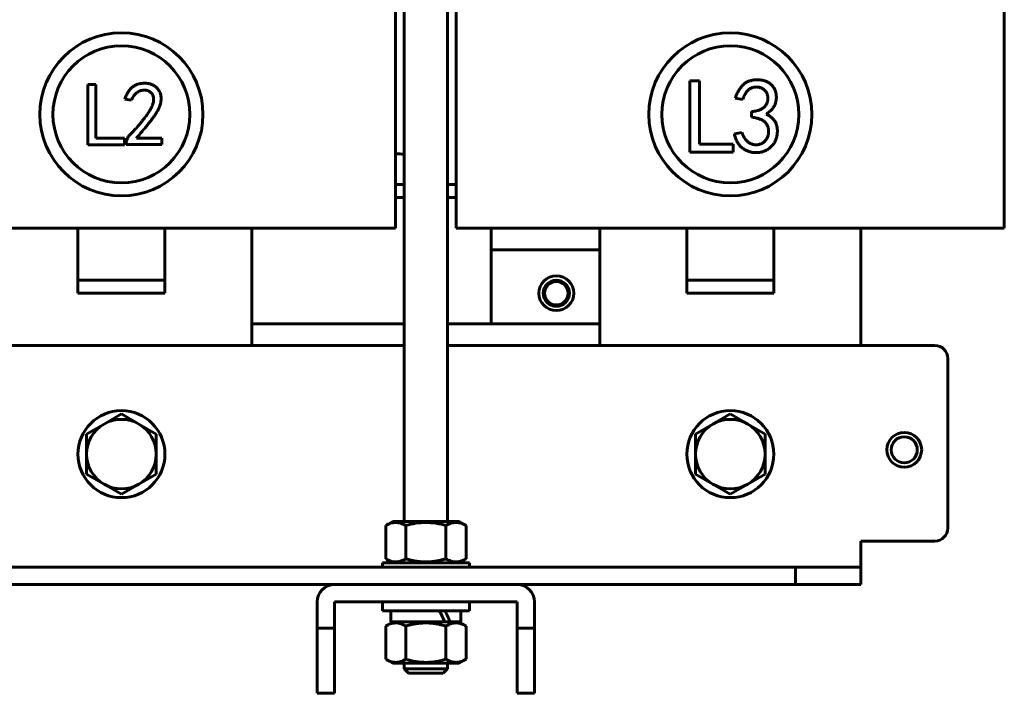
# Model space of a CAD drawing. Header units: millimetres. Extents: x 0 to 297, y 0 to 420.
# Tile 5 of 15: x 156 to 213, y 116 to 155. Entities that reach past the tile are written whole.
import ezdxf

# ---------------------------------------------------------------- set-up
doc = ezdxf.new("R2010")
doc.units = ezdxf.units.MM
doc.linetypes.add('K5LT_BASIC', pattern=[0])
doc.layers.add('Системный слой', color=7, linetype='Continuous')

# ---------------------------------------------------------------- blocks, each defined once
blk = doc.blocks.new('U0')
at = {"layer": 'Системный слой', "color": 150, "linetype": 'K5LT_BASIC', "lineweight": 60, "true_color": 0x0080ff}
for p, q in [((146.085, 136.214), (178.585, 136.214)), ((181.085, 136.214), (209.085, 136.214))]:
    blk.add_line(p, q, dxfattribs=at)
blk = doc.blocks.new('U1')
at = {"layer": 'Системный слой', "color": 150, "linetype": 'K5LT_BASIC', "lineweight": 60, "true_color": 0x0080ff}
for p, q in [((150.085, 122.464), (174.585, 122.464)), ((185.085, 122.464), (201.085, 122.464))]:
    blk.add_line(p, q, dxfattribs=at)
blk = doc.blocks.new('U7')
at = {"layer": 'Системный слой', "color": 150, "linetype": 'K5LT_BASIC', "lineweight": 60, "true_color": 0x0080ff}
for p, q in [((143.085, 144.714), (143.585, 144.714)), ((146.085, 144.714), (146.585, 144.714)), ((178.085, 144.714), (178.585, 144.714)), ((181.085, 144.714), (181.585, 144.714))]:
    blk.add_line(p, q, dxfattribs=at)
blk = doc.blocks.new('U8')
at = {"layer": 'Системный слой', "color": 150, "linetype": 'K5LT_BASIC', "lineweight": 60, "true_color": 0x0080ff}
for p, q in [((143.585, 145.464), (143.085, 145.464)), ((146.585, 145.464), (146.085, 145.464)), ((178.585, 145.464), (178.085, 145.464)), ((181.585, 145.464), (181.085, 145.464))]:
    blk.add_line(p, q, dxfattribs=at)
blk = doc.blocks.new('U10')
at = {"layer": 'Системный слой', "color": 150, "linetype": 'K5LT_BASIC', "lineweight": 60, "true_color": 0x0080ff}
for p, q in [((204.835, 190.089), (204.835, 191.214)), ((204.835, 184.464), (204.835, 188.589)), ((204.835, 136.214), (204.835, 142.964))]:
    blk.add_line(p, q, dxfattribs=at)
blk = doc.blocks.new('U11')
at = {"layer": 'Системный слой', "color": 150, "linetype": 'K5LT_BASIC', "lineweight": 60, "true_color": 0x0080ff}
for p, q in [((189.835, 191.214), (189.835, 190.089)), ((189.835, 188.589), (189.835, 184.464)), ((189.835, 142.964), (189.835, 136.214))]:
    blk.add_line(p, q, dxfattribs=at)
blk = doc.blocks.new('U35')
at = {"layer": 'Системный слой', "color": 150, "linetype": 'K5LT_BASIC', "lineweight": 60, "true_color": 0x0080ff}
for p, q in [((177.822, 120.314), (180.936, 120.314)), ((181.231, 120.314), (181.847, 120.314))]:
    blk.add_line(p, q, dxfattribs=at)
blk = doc.blocks.new('U40')
at = {"layer": 'Системный слой', "color": 150, "linetype": 'K5LT_BASIC', "lineweight": 60, "true_color": 0x0080ff}
for p, q in [((169.835, 190.089), (169.835, 191.214)), ((169.835, 184.464), (169.835, 188.589)), ((169.835, 136.214), (169.835, 142.964))]:
    blk.add_line(p, q, dxfattribs=at)
blk = doc.blocks.new('U42')
at = {"layer": 'Системный слой', "color": 150, "linetype": 'K5LT_BASIC', "lineweight": 60, "true_color": 0x0080ff}
for p, q in [((178.585, 126.089), (178.585, 188.589)), ((178.585, 117.614), (178.585, 117.939))]:
    blk.add_line(p, q, dxfattribs=at)
blk = doc.blocks.new('U43')
at = {"layer": 'Системный слой', "color": 150, "linetype": 'K5LT_BASIC', "lineweight": 60, "true_color": 0x0080ff}
for p, q in [((181.085, 126.089), (181.085, 188.589)), ((181.085, 117.614), (181.085, 117.939))]:
    blk.add_line(p, q, dxfattribs=at)
blk = doc.blocks.new('U44')
at = {"layer": 'Системный слой', "color": 150, "linetype": 'K5LT_BASIC', "lineweight": 60, "true_color": 0x0080ff}
for p, q in [((178.585, 117.614), (181.024, 117.614)), ((181.024, 117.614), (181.085, 117.614))]:
    blk.add_line(p, q, dxfattribs=at)
blk = doc.blocks.new('U45')
at = {"layer": 'Системный слой', "color": 150, "linetype": 'K5LT_BASIC', "lineweight": 60, "true_color": 0x0080ff}
for p, q in [((180.786, 117.364), (178.835, 117.364)), ((180.835, 117.364), (180.786, 117.364))]:
    blk.add_line(p, q, dxfattribs=at)
blk = doc.blocks.new('U48')
at = {"layer": 'Системный слой', "color": 150, "linetype": 'K5LT_BASIC', "lineweight": 60, "true_color": 0x0080ff}
for p, q in [((169.835, 137.464), (178.585, 137.464)), ((181.085, 137.464), (189.835, 137.464))]:
    blk.add_line(p, q, dxfattribs=at)

msp = doc.modelspace()

# ---------------------------------------------------------------- linework, layer by layer
at = {"layer": 'Системный слой', "color": 150, "linetype": 'K5LT_BASIC', "lineweight": 60, "true_color": 0x0080ff}
for p, q in [((178.085, 184.4639), (178.085, 142.9639)), ((181.585, 142.9639), (181.585, 184.4639)), ((213.085, 184.4639), (213.085, 142.9639)), ((160.4046, 151.2192), (160.871, 151.2192)), ((160.4046, 147.752), (160.4046, 151.2192)), ((160.871, 151.2192), (160.871, 148.1372)), ((195.0155, 147.3331), (195.0155, 151.4259)), ((195.0155, 151.4259), (195.566, 151.4259)), ((195.566, 151.4259), (195.566, 147.7878)), ((162.9148, 150.3068), (162.5296, 150.3676)), ((198.0504, 150.3488), (197.6196, 150.4206)), ((198.553, 149.3436), (198.553, 149.6547)), ((197.5717, 148.3862), (198.0025, 148.458)), ((162.5134, 147.752), (160.4046, 147.752)), ((160.871, 148.1372), (162.5134, 148.1372)), ((162.5134, 148.1372), (162.5134, 147.752)), ((162.6107, 147.7723), (162.6107, 147.8534)), ((164.6586, 147.7723), (162.6107, 147.7723)), ((163.1987, 148.1372), (164.6586, 148.1372)), ((164.6586, 148.1372), (164.6586, 147.7723)), ((195.566, 147.7878), (197.5047, 147.7878)), ((197.5047, 147.7878), (197.5047, 147.3331)), ((197.5047, 147.3331), (195.0155, 147.3331)), ((153.585, 142.9639), (171.085, 142.9639)), ((159.835, 142.9639), (164.835, 142.9639)), ((159.835, 139.9639), (159.835, 142.9639)), ((164.835, 139.9639), (164.835, 142.9639)), ((178.085, 142.9639), (171.085, 142.9639)), ((188.585, 142.9639), (181.585, 142.9639)), ((183.585, 141.7139), (183.585, 142.9639)), ((188.585, 142.9639), (206.085, 142.9639)), ((194.835, 142.9639), (199.835, 142.9639)), ((194.835, 139.9639), (194.835, 142.9639)), ((199.835, 139.9639), (199.835, 142.9639)), ((213.085, 142.9639), (206.085, 142.9639)), ((189.835, 141.7139), (183.585, 141.7139)), ((183.585, 141.7139), (183.585, 137.4639)), ((159.835, 139.2139), (159.835, 139.9639)), ((159.835, 139.9639), (164.835, 139.9639)), ((164.835, 139.2139), (164.835, 139.9639)), ((194.835, 139.2139), (194.835, 139.9639)), ((194.835, 139.9639), (199.835, 139.9639)), ((199.835, 139.2139), (199.835, 139.9639)), ((159.835, 139.2139), (164.835, 139.2139)), ((194.835, 139.2139), (199.835, 139.2139)), ((209.835, 135.4639), (209.835, 125.7139)), ((162.335, 132.2733), (161.335, 131.6959)), ((163.335, 131.6959), (162.335, 132.2733)), ((197.335, 132.2733), (196.335, 131.6959)), ((198.335, 131.6959), (197.335, 132.2733)), ((161.335, 131.6959), (160.335, 131.1186)), ((164.335, 131.1186), (163.335, 131.6959)), ((196.335, 131.6959), (195.335, 131.1186)), ((199.335, 131.1186), (198.335, 131.6959)), ((160.335, 131.1186), (160.335, 129.9639)), ((164.335, 129.9639), (164.335, 131.1186)), ((195.335, 131.1186), (195.335, 129.9639)), ((199.335, 129.9639), (199.335, 131.1186)), ((160.335, 129.9639), (160.335, 128.8092)), ((164.335, 128.8092), (164.335, 129.9639)), ((195.335, 129.9639), (195.335, 128.8092)), ((199.335, 128.8092), (199.335, 129.9639)), ((160.335, 128.8092), (161.335, 128.2318)), ((163.335, 128.2318), (164.335, 128.8092)), ((195.335, 128.8092), (196.335, 128.2318)), ((198.335, 128.2318), (199.335, 128.8092)), ((161.335, 128.2318), (162.335, 127.6545)), ((162.335, 127.6545), (163.335, 128.2318)), ((196.335, 128.2318), (197.335, 127.6545)), ((197.335, 127.6545), (198.335, 128.2318)), ((177.9287, 126.0889), (177.5256, 125.8561)), ((177.5256, 123.9466), (177.5256, 125.8561)), ((181.7412, 126.0889), (177.9287, 126.0889)), ((178.6803, 123.9466), (178.6803, 125.8561)), ((180.9897, 123.9466), (180.9897, 125.8561)), ((181.7412, 126.0889), (182.1444, 125.8561)), ((182.1444, 123.9466), (182.1444, 125.8561)), ((204.835, 123.4639), (204.835, 124.9639)), ((209.085, 124.9639), (204.835, 124.9639)), ((123.585, 123.4639), (201.085, 123.4639)), ((177.335, 123.7139), (177.335, 123.4639)), ((182.335, 123.7139), (177.335, 123.7139)), ((177.9287, 123.7139), (177.5256, 123.9466)), ((181.7412, 123.7139), (182.1444, 123.9466)), ((182.335, 123.7139), (182.335, 123.4639)), ((201.085, 123.4639), (204.835, 123.4639)), ((201.085, 122.4639), (201.085, 123.4639)), ((204.835, 123.4639), (204.835, 122.4639)), ((174.585, 122.4639), (185.085, 122.4639)), ((204.835, 122.4639), (201.085, 122.4639)), ((173.585, 119.9639), (173.585, 121.4639)), ((185.085, 121.4639), (174.585, 121.4639)), ((174.585, 121.4639), (174.585, 119.9639)), ((177.335, 120.9639), (177.335, 121.4639)), ((182.335, 120.9639), (182.335, 121.4639)), ((185.085, 119.9639), (185.085, 121.4639)), ((186.085, 121.4639), (186.085, 119.9639)), ((177.335, 120.9639), (182.335, 120.9639)), ((177.8225, 120.3139), (177.8225, 120.9639)), ((181.8475, 120.3139), (181.8475, 120.9639)), ((177.9287, 120.3139), (177.5256, 120.0811)), ((177.5256, 120.0811), (177.5256, 118.1716)), ((178.6803, 120.0811), (178.6803, 118.1716)), ((180.9357, 120.3139), (181.1714, 120.3139)), ((180.9897, 120.0811), (180.9897, 118.1716)), ((181.2306, 120.3139), (181.1714, 120.3139)), ((181.7412, 120.3139), (182.1444, 120.0811)), ((182.1444, 120.0811), (182.1444, 118.1716)), ((173.585, 116.2139), (173.585, 119.9639)), ((173.585, 119.9639), (174.585, 119.9639)), ((174.585, 119.9639), (174.585, 116.2139)), ((185.085, 119.9639), (186.085, 119.9639)), ((185.085, 116.2139), (185.085, 119.9639)), ((186.085, 119.9639), (186.085, 116.2139)), ((177.9287, 117.9389), (177.5256, 118.1716)), ((177.9287, 117.9389), (181.7412, 117.9389)), ((181.7412, 117.9389), (182.1444, 118.1716)), ((178.835, 117.3639), (178.585, 117.6139)), ((180.835, 117.3639), (181.085, 117.6139)), ((174.585, 116.2139), (173.585, 116.2139)), ((186.085, 116.2139), (185.085, 116.2139))]:
    msp.add_line(p, q, dxfattribs=at)
for centre, radius in [((162.3362, 149.4992), 4.6875), ((197.3377, 149.4965), 4.6875), ((162.3362, 149.4992), 3.9375), ((197.3377, 149.4965), 3.9375), ((187.335, 139.2139), 0.75), ((187.335, 139.2139), 0.675), ((162.335, 129.9639), 2.5), ((197.335, 129.9639), 2.5), ((207.335, 130.2139), 1)]:
    msp.add_circle(centre, radius, dxfattribs=at)
for centre, radius, start, end in [((178.585, 150.9639), 3.75, 262.33774, 270), ((187.335, 139.2139), 1, 0, 180), ((187.335, 139.2139), 1, 180, 0), ((209.085, 135.4639), 0.75, 0, 90), ((162.335, 129.9639), 2, 60, 120), ((197.335, 129.9639), 2, 60, 120), ((162.335, 129.9639), 2, 120, 180), ((162.335, 129.9639), 2, 0, 60), ((197.335, 129.9639), 2, 120, 180), ((197.335, 129.9639), 2, 0, 60), ((207.335, 130.2139), 0.75, 90, 0), ((207.335, 130.2139), 0.75, 0, 90), ((162.335, 129.9639), 2, 180, 240), ((162.335, 129.9639), 2, 300, 0), ((197.335, 129.9639), 2, 180, 240), ((197.335, 129.9639), 2, 300, 0), ((162.335, 129.9639), 2, 240, 300), ((197.335, 129.9639), 2, 240, 300), ((209.085, 125.7139), 0.75, 270, 0), ((174.585, 121.4639), 1, 90, 180), ((185.085, 121.4639), 1, 0, 90)]:
    msp.add_arc(centre, radius, start, end, dxfattribs=at)
msp.add_ellipse((179.835, 120.3139), major_axis=(-1.8146, 3.4557), ratio=0.2518565, start_param=4.5809018, end_param=4.7684731, dxfattribs=at)
for points, knots in [([(162.5296, 150.3676), (162.5432, 150.4053), (162.5696, 150.4787), (162.6152, 150.5832), (162.6623, 150.6804), (162.7122, 150.7698), (162.7659, 150.8507), (162.8222, 150.9239), (162.8814, 150.9893), (162.9436, 151.0469), (163.0086, 151.0977), (163.0769, 151.1418), (163.1477, 151.1803), (163.2212, 151.2129), (163.2975, 151.2393), (163.3771, 151.2584), (163.4591, 151.2733), (163.515, 151.2778), (163.5434, 151.2801)], [0, 0, 0, 0, 0.082418, 0.1603497, 0.2342482, 0.3045452, 0.3706461, 0.4337613, 0.4942528, 0.5518037, 0.6079209, 0.6637471, 0.7187966, 0.7734135, 0.8289231, 0.8846043, 0.9415582, 1, 1, 1, 1]), ([(163.5434, 151.2801), (163.5764, 151.2827), (163.6406, 151.2879), (163.7347, 151.2888), (163.8236, 151.2827), (163.9087, 151.271), (163.9918, 151.2504), (164.0751, 151.22), (164.1594, 151.1788), (164.2445, 151.1284), (164.328, 151.0666), (164.4035, 150.989), (164.4702, 150.8969), (164.5297, 150.7928), (164.5778, 150.6757), (164.6067, 150.5453), (164.6173, 150.4038), (164.6115, 150.279), (164.5973, 150.1734), (164.5774, 150.089), (164.5487, 150.0012), (164.515, 149.9085), (164.4702, 149.8132), (164.4198, 149.7133), (164.3595, 149.6105), (164.3048, 149.5216), (164.2552, 149.4477), (164.2137, 149.3873), (164.1683, 149.3229), (164.1174, 149.2554), (164.0636, 149.1834), (164.0058, 149.1073), (163.9434, 149.028), (163.8771, 148.9443), (163.8067, 148.8566), (163.7318, 148.7652), (163.6525, 148.6705), (163.5699, 148.5711), (163.4832, 148.4679), (163.3921, 148.3609), (163.2965, 148.2507), (163.2317, 148.1756), (163.1987, 148.1372)], [0, 0, 0, 0, 0.0231066, 0.0449378, 0.0655931, 0.085179, 0.1047905, 0.1252321, 0.146947, 0.1701294, 0.1941955, 0.2191421, 0.2453748, 0.2732971, 0.3026794, 0.3333104, 0.3660738, 0.4013869, 0.4202566, 0.4403369, 0.4617676, 0.484702, 0.5090853, 0.5351729, 0.5627921, 0.5922081, 0.6079503, 0.6249052, 0.6433192, 0.6629144, 0.6838717, 0.7060522, 0.7295644, 0.7543029, 0.7805141, 0.8080636, 0.8367079, 0.8667163, 0.8982007, 0.9307825, 0.9647093, 1, 1, 1, 1]), ([(197.6196, 150.4206), (197.6447, 150.4899), (197.6936, 150.625), (197.7851, 150.815), (197.8912, 150.9862), (197.9907, 151.1154), (198.0781, 151.2081), (198.1505, 151.2679), (198.2274, 151.3223), (198.3105, 151.3678), (198.3991, 151.4066), (198.4935, 151.4363), (198.593, 151.4593), (198.6968, 151.475), (198.8014, 151.4833), (198.9041, 151.4867), (199.0035, 151.4815), (199.0999, 151.4727), (199.1926, 151.4553), (199.282, 151.4326), (199.3675, 151.402), (199.4503, 151.3671), (199.5277, 151.3253), (199.6005, 151.2795), (199.6658, 151.2264), (199.7271, 151.1702), (199.7798, 151.1063), (199.8284, 151.0386), (199.8708, 150.9654), (199.906, 150.887), (199.9353, 150.8059), (199.9573, 150.7218), (199.9737, 150.6363), (199.9814, 150.5484), (199.9823, 150.4592), (199.9759, 150.368), (199.9624, 150.275), (199.9425, 150.1805), (199.9138, 150.0861), (199.8724, 149.9943), (199.8198, 149.9055), (199.7562, 149.8198), (199.6815, 149.7371), (199.5947, 149.6586), (199.4979, 149.5816), (199.4272, 149.5351), (199.3907, 149.5111)], [0, 0, 0, 0, 0.0474644, 0.0924887, 0.135475, 0.1769674, 0.1972903, 0.2174162, 0.2373714, 0.2578142, 0.2783543, 0.2995383, 0.3214187, 0.3441338, 0.3670489, 0.3889408, 0.4102756, 0.4311237, 0.4512424, 0.4709051, 0.4904653, 0.5097307, 0.5287159, 0.5470332, 0.5650435, 0.5828138, 0.6005035, 0.6182453, 0.6364913, 0.6548865, 0.6734863, 0.6919963, 0.7107705, 0.7294984, 0.7487196, 0.7681758, 0.7883602, 0.8091874, 0.8303141, 0.8517809, 0.8738761, 0.8965984, 0.9204467, 0.9454984, 0.97192, 1, 1, 1, 1]), ([(162.6107, 147.8534), (162.6131, 147.8785), (162.618, 147.9284), (162.6351, 148.0018), (162.6592, 148.0735), (162.6909, 148.1435), (162.73, 148.2117), (162.7782, 148.2767), (162.8319, 148.3414), (162.8962, 148.4025), (162.9655, 148.4676), (163.0372, 148.542), (163.115, 148.6233), (163.1956, 148.7149), (163.2823, 148.8135), (163.372, 148.922), (163.4667, 149.0384), (163.5637, 149.1604), (163.6589, 149.283), (163.7465, 149.4018), (163.8262, 149.5127), (163.8973, 149.6161), (163.958, 149.7132), (164.0106, 149.8026), (164.0556, 149.884), (164.1004, 149.9812), (164.1427, 150.0933), (164.1759, 150.2206), (164.191, 150.3385), (164.1851, 150.4468), (164.1618, 150.5456), (164.1211, 150.6353), (164.064, 150.7161), (163.9911, 150.7851), (163.9079, 150.8418), (163.8153, 150.88), (163.7163, 150.8992), (163.6126, 150.8975), (163.5082, 150.8789), (163.4041, 150.8466), (163.3038, 150.7967), (163.2056, 150.7343), (163.1145, 150.654), (163.0345, 150.5551), (162.9664, 150.4381), (162.9324, 150.3516), (162.9148, 150.3068)], [0, 0, 0, 0, 0.0155287, 0.0308642, 0.04632, 0.0620533, 0.0780793, 0.0946407, 0.1118158, 0.1298049, 0.1492158, 0.1703673, 0.1934894, 0.2184957, 0.245488, 0.2743887, 0.3051868, 0.3378863, 0.3704218, 0.4007344, 0.4288022, 0.4545463, 0.4780315, 0.4993181, 0.5184278, 0.535259, 0.5652147, 0.5921015, 0.6161602, 0.6380887, 0.6585443, 0.6783481, 0.6983685, 0.7190874, 0.7398698, 0.7600558, 0.7803153, 0.8015928, 0.8234931, 0.8454849, 0.8684476, 0.8923113, 0.9169977, 0.9428597, 0.9703611, 1, 1, 1, 1]), ([(198.553, 149.6547), (198.5936, 149.6589), (198.6721, 149.6669), (198.7849, 149.6881), (198.8894, 149.712), (198.9851, 149.7424), (199.0724, 149.7778), (199.1515, 149.8181), (199.2215, 149.8647), (199.2829, 149.9163), (199.3366, 149.9724), (199.3819, 150.0329), (199.4196, 150.0974), (199.4491, 150.1662), (199.4699, 150.2392), (199.4848, 150.316), (199.4893, 150.3969), (199.4877, 150.4802), (199.4788, 150.5627), (199.4598, 150.6409), (199.4331, 150.7132), (199.399, 150.7804), (199.3544, 150.8402), (199.3029, 150.8948), (199.2428, 150.9429), (199.1756, 150.9842), (199.1037, 151.0179), (199.0302, 151.0454), (198.9549, 151.0619), (198.8789, 151.0708), (198.8015, 151.0722), (198.7232, 151.0625), (198.6436, 151.0456), (198.5633, 151.0203), (198.4834, 150.9845), (198.4085, 150.9328), (198.3385, 150.8679), (198.2709, 150.7911), (198.21, 150.6989), (198.1511, 150.5949), (198.0968, 150.4772), (198.0663, 150.3928), (198.0504, 150.3488)], [0, 0, 0, 0, 0.0346279, 0.0670302, 0.097477, 0.1256632, 0.1522368, 0.1773884, 0.2009232, 0.2235527, 0.2453943, 0.2667337, 0.2876601, 0.3086917, 0.3301416, 0.3521026, 0.3749979, 0.3988532, 0.4228625, 0.4453314, 0.4670165, 0.488239, 0.5090779, 0.5302096, 0.5518132, 0.5742469, 0.597043, 0.6191997, 0.6408208, 0.6623075, 0.6841505, 0.7063853, 0.7292324, 0.7532102, 0.7778108, 0.803296, 0.8301304, 0.8587779, 0.8900428, 0.9237671, 0.9602734, 1, 1, 1, 1]), ([(199.3907, 149.5111), (199.4442, 149.4858), (199.5489, 149.4363), (199.6889, 149.336), (199.8091, 149.2178), (199.8923, 149.1047), (199.9485, 149.006), (199.9819, 148.9249), (200.0075, 148.8384), (200.026, 148.7467), (200.0377, 148.6495), (200.0407, 148.5466), (200.0372, 148.4379), (200.0257, 148.3257), (200.0072, 148.213), (199.9775, 148.1046), (199.9396, 148.0015), (199.8922, 147.9036), (199.8348, 147.8117), (199.7671, 147.7261), (199.692, 147.6448), (199.6069, 147.5713), (199.5167, 147.5043), (199.422, 147.4463), (199.3245, 147.3974), (199.2239, 147.3581), (199.1202, 147.3288), (199.0138, 147.3085), (198.9041, 147.2967), (198.7926, 147.2954), (198.6813, 147.302), (198.5731, 147.3187), (198.4681, 147.3408), (198.3673, 147.3737), (198.2695, 147.4129), (198.1766, 147.4623), (198.0869, 147.5186), (198.0014, 147.5827), (197.9213, 147.6555), (197.8485, 147.7367), (197.7822, 147.8252), (197.7262, 147.923), (197.6746, 148.027), (197.633, 148.1399), (197.5967, 148.2599), (197.5802, 148.3435), (197.5717, 148.3862)], [0, 0, 0, 0, 0.0353833, 0.0692705, 0.1025623, 0.13598, 0.1530165, 0.1704708, 0.18839, 0.2069955, 0.2264245, 0.246968, 0.2685728, 0.2915207, 0.3145081, 0.3368773, 0.3587738, 0.3802259, 0.4019327, 0.4234948, 0.4455346, 0.4681122, 0.4907681, 0.5127759, 0.5345433, 0.5560063, 0.5773522, 0.5989781, 0.6208696, 0.6433506, 0.6656967, 0.6875237, 0.70891, 0.7299007, 0.7509362, 0.7719157, 0.7928347, 0.8143218, 0.8358715, 0.8575523, 0.8795708, 0.9019429, 0.9249779, 0.949008, 0.973929, 1, 1, 1, 1]), ([(198.0025, 148.458), (198.0195, 148.4078), (198.0529, 148.3092), (198.1249, 148.1731), (198.2111, 148.0503), (198.2937, 147.9583), (198.3684, 147.8955), (198.4273, 147.8544), (198.4893, 147.8191), (198.5559, 147.7932), (198.6249, 147.771), (198.698, 147.7585), (198.7739, 147.7513), (198.8519, 147.7501), (198.9297, 147.7572), (199.0048, 147.7714), (199.0761, 147.7924), (199.1432, 147.8218), (199.2052, 147.8598), (199.2646, 147.9031), (199.3189, 147.9551), (199.3677, 148.0142), (199.4118, 148.0777), (199.45, 148.1441), (199.4815, 148.2128), (199.5051, 148.284), (199.5234, 148.3571), (199.5335, 148.4326), (199.5383, 148.5103), (199.5352, 148.5891), (199.5271, 148.667), (199.5107, 148.7414), (199.4887, 148.811), (199.4613, 148.8773), (199.4256, 148.9378), (199.3845, 148.9944), (199.3372, 149.0463), (199.2824, 149.0934), (199.2207, 149.1371), (199.1508, 149.1775), (199.0717, 149.2129), (198.985, 149.2471), (198.889, 149.2759), (198.785, 149.3024), (198.672, 149.3256), (198.5936, 149.3374), (198.553, 149.3436)], [0, 0, 0, 0, 0.0421545, 0.0827972, 0.1221768, 0.1614951, 0.1808753, 0.1998131, 0.218676, 0.2374728, 0.2566836, 0.2763067, 0.2964043, 0.3173563, 0.3383914, 0.3585206, 0.3781819, 0.3974704, 0.416687, 0.4360372, 0.4558515, 0.476407, 0.4970419, 0.5173929, 0.5373034, 0.5571791, 0.5770478, 0.5972554, 0.617769, 0.6389669, 0.6600494, 0.6800419, 0.6995475, 0.7182171, 0.7369917, 0.7553545, 0.7738496, 0.792872, 0.8127936, 0.8339915, 0.8570584, 0.8818013, 0.9081599, 0.9368209, 0.9673369, 1, 1, 1, 1]), ([(177.5256, 125.8561), (177.6199, 125.9105), (177.7148, 125.9554), (177.9067, 126.0175), (178.0037, 126.0346), (178.1509, 126.0348), (178.2002, 126.0306), (178.2978, 126.0143), (178.3462, 126.0022), (178.4907, 125.9556), (178.5859, 125.9106), (178.6803, 125.8561)], [0.0000002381, 0.0000002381, 0.0000002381, 0.0000002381, 0.0023326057, 0.0023326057, 0.0046649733, 0.0046649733, 0.0058311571, 0.0058311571, 0.006997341, 0.006997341, 0.0093297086, 0.0093297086, 0.0093297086, 0.0093297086]), ([(178.6803, 125.8561), (178.8669, 125.91), (179.056, 125.9549), (179.4417, 126.0175), (179.6395, 126.0347), (180.0298, 126.0347), (180.2237, 126.018), (180.6094, 125.9558), (180.8019, 125.9103), (180.9897, 125.8561)], [0.0034215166, 0.0034215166, 0.0034215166, 0.0034215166, 0.0057525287, 0.0057525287, 0.0080835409, 0.0080835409, 0.0104145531, 0.0104145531, 0.0127455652, 0.0127455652, 0.0127455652, 0.0127455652]), ([(180.9897, 125.8561), (181.084, 125.9105), (181.1789, 125.9554), (181.3708, 126.0175), (181.4678, 126.0346), (181.615, 126.0348), (181.6643, 126.0306), (181.7619, 126.0143), (181.8103, 126.0022), (181.9548, 125.9556), (182.05, 125.9106), (182.1444, 125.8561)], [0.0000002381, 0.0000002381, 0.0000002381, 0.0000002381, 0.0023326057, 0.0023326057, 0.0046649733, 0.0046649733, 0.0058311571, 0.0058311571, 0.006997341, 0.006997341, 0.0093297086, 0.0093297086, 0.0093297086, 0.0093297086]), ([(178.6803, 123.9466), (178.614, 123.9084), (178.5121, 123.857), (178.3844, 123.8114), (178.2989, 123.7889), (178.2229, 123.7751), (178.1573, 123.769), (178.0917, 123.7674), (178.0265, 123.7702), (177.9503, 123.7803), (177.8753, 123.7966), (177.7789, 123.8251), (177.662, 123.8724), (177.5705, 123.9207), (177.5256, 123.9466)], [0, 0, 0, 0, 2.647855, 4.0331334, 4.9873359, 5.9684561, 6.9711097, 7.5141628, 8.4876086, 9.4762793, 10.4385898, 11.3725017, 13.1981603, 15, 15, 15, 15]), ([(180.9897, 123.9466), (180.9703, 123.941), (180.9313, 123.93), (180.8523, 123.9085), (180.7733, 123.8885), (180.6938, 123.8698), (180.6142, 123.8522), (180.4831, 123.8259), (180.3541, 123.8054), (180.2472, 123.7921), (180.1936, 123.7863), (180.1399, 123.7812), (180.0862, 123.7769), (180.0323, 123.7734), (179.9599, 123.7699), (179.8814, 123.7679), (179.7969, 123.7679), (179.724, 123.7695), (179.6509, 123.7726), (179.5813, 123.777), (179.515, 123.7825), (179.4517, 123.7888), (179.3885, 123.7962), (179.3257, 123.8047), (179.2633, 123.8141), (179.201, 123.8244), (179.139, 123.8357), (179.0644, 123.8505), (178.9771, 123.8694), (178.8445, 123.901), (178.7458, 123.9277), (178.6803, 123.9466)], [0.0082072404, 0.0082072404, 0.0082072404, 0.0082072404, 0.0084500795, 0.0086929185, 0.0091785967, 0.0094214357, 0.0096642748, 0.0101499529, 0.0110118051, 0.0112272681, 0.0114427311, 0.0116581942, 0.0118736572, 0.0120907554, 0.0123078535, 0.0127420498, 0.0130317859, 0.0133215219, 0.013611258, 0.0139009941, 0.0141526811, 0.0144043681, 0.0146560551, 0.0149077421, 0.0151594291, 0.0154111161, 0.0156628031, 0.0159144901, 0.0163244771, 0.016734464, 0.017554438, 0.017554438, 0.017554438, 0.017554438]), ([(182.1444, 123.9466), (182.0781, 123.9084), (181.9762, 123.857), (181.8485, 123.8114), (181.763, 123.7889), (181.687, 123.7751), (181.6214, 123.769), (181.5558, 123.7674), (181.4906, 123.7702), (181.4144, 123.7803), (181.3394, 123.7966), (181.243, 123.8251), (181.1261, 123.8724), (181.0346, 123.9207), (180.9897, 123.9466)], [0, 0, 0, 0, 2.647855, 4.0331334, 4.9873359, 5.9684561, 6.9711097, 7.5141628, 8.4876086, 9.4762793, 10.4385898, 11.3725017, 13.1981603, 15, 15, 15, 15]), ([(177.5256, 120.0811), (177.5918, 120.1193), (177.6938, 120.1707), (177.8215, 120.2163), (177.907, 120.2388), (177.983, 120.2526), (178.0486, 120.2587), (178.1141, 120.2603), (178.1794, 120.2575), (178.2556, 120.2474), (178.3306, 120.2312), (178.427, 120.2026), (178.5439, 120.1553), (178.6353, 120.107), (178.6803, 120.0811)], [0, 0, 0, 0, 2.647855, 4.0331334, 4.9873359, 5.9684561, 6.9711097, 7.5141628, 8.4876086, 9.4762793, 10.4385898, 11.3725017, 13.1981603, 15, 15, 15, 15]), ([(178.6803, 120.0811), (178.6996, 120.0867), (178.7387, 120.0977), (178.8176, 120.1192), (178.8967, 120.1393), (178.9762, 120.1579), (179.0558, 120.1755), (179.1869, 120.2018), (179.3158, 120.2224), (179.4228, 120.2356), (179.4764, 120.2414), (179.53, 120.2465), (179.5838, 120.2508), (179.6377, 120.2543), (179.71, 120.2578), (179.7886, 120.2598), (179.873, 120.2598), (179.946, 120.2582), (180.0191, 120.2551), (180.0886, 120.2507), (180.1549, 120.2452), (180.2183, 120.2389), (180.2815, 120.2315), (180.3442, 120.2231), (180.4066, 120.2137), (180.4689, 120.2033), (180.531, 120.192), (180.6056, 120.1772), (180.6928, 120.1584), (180.8255, 120.1267), (180.9242, 120.1), (180.9897, 120.0811)], [0.0082072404, 0.0082072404, 0.0082072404, 0.0082072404, 0.0084500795, 0.0086929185, 0.0091785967, 0.0094214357, 0.0096642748, 0.0101499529, 0.0110118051, 0.0112272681, 0.0114427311, 0.0116581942, 0.0118736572, 0.0120907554, 0.0123078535, 0.0127420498, 0.0130317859, 0.0133215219, 0.013611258, 0.0139009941, 0.0141526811, 0.0144043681, 0.0146560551, 0.0149077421, 0.0151594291, 0.0154111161, 0.0156628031, 0.0159144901, 0.0163244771, 0.016734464, 0.017554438, 0.017554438, 0.017554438, 0.017554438]), ([(180.9897, 120.0811), (181.0559, 120.1193), (181.1579, 120.1707), (181.2856, 120.2163), (181.3711, 120.2388), (181.4471, 120.2526), (181.5127, 120.2587), (181.5782, 120.2603), (181.6435, 120.2575), (181.7197, 120.2474), (181.7947, 120.2312), (181.8911, 120.2026), (182.008, 120.1553), (182.0994, 120.107), (182.1444, 120.0811)], [0, 0, 0, 0, 2.647855, 4.0331334, 4.9873359, 5.9684561, 6.9711097, 7.5141628, 8.4876086, 9.4762793, 10.4385898, 11.3725017, 13.1981603, 15, 15, 15, 15]), ([(178.6803, 118.1716), (178.586, 118.1172), (178.4911, 118.0723), (178.2992, 118.0102), (178.2022, 117.9931), (178.0549, 117.9929), (178.0056, 117.9971), (177.9081, 118.0134), (177.8596, 118.0255), (177.7151, 118.0722), (177.62, 118.1171), (177.5256, 118.1716)], [0.0000002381, 0.0000002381, 0.0000002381, 0.0000002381, 0.0023326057, 0.0023326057, 0.0046649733, 0.0046649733, 0.0058311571, 0.0058311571, 0.006997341, 0.006997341, 0.0093297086, 0.0093297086, 0.0093297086, 0.0093297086]), ([(180.9897, 118.1716), (180.803, 118.1177), (180.6139, 118.0729), (180.2283, 118.0102), (180.0305, 117.993), (179.6402, 117.993), (179.4462, 118.0097), (179.0605, 118.0719), (178.8681, 118.1174), (178.6803, 118.1716)], [0.0034215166, 0.0034215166, 0.0034215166, 0.0034215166, 0.0057525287, 0.0057525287, 0.0080835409, 0.0080835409, 0.0104145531, 0.0104145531, 0.0127455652, 0.0127455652, 0.0127455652, 0.0127455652]), ([(182.1444, 118.1716), (182.0501, 118.1172), (181.9552, 118.0723), (181.7633, 118.0102), (181.6663, 117.9931), (181.5191, 117.9929), (181.4697, 117.9971), (181.3722, 118.0134), (181.3237, 118.0255), (181.1792, 118.0722), (181.0841, 118.1171), (180.9897, 118.1716)], [0.0000002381, 0.0000002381, 0.0000002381, 0.0000002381, 0.0023326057, 0.0023326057, 0.0046649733, 0.0046649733, 0.0058311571, 0.0058311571, 0.006997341, 0.006997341, 0.0093297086, 0.0093297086, 0.0093297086, 0.0093297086])]:
    msp.add_open_spline(points, degree=3, knots=knots, dxfattribs=at)
msp.add_rational_spline([(180.9357, 120.9639), (181.0412, 120.7456), (181.1398, 120.5283), (181.2306, 120.3139)], [1, 0.99707023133, 0.99707023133, 1], degree=3, dxfattribs=at)

# ---------------------------------------------------------------- block references
at = {"layer": 'Системный слой'}
for name in ['U42', 'U43', 'U40', 'U11', 'U10', 'U8', 'U7', 'U48', 'U0', 'U1', 'U35', 'U44', 'U45']:
    msp.add_blockref(name, (0, 0), dxfattribs=at)

doc.saveas('drawing.dxf')
